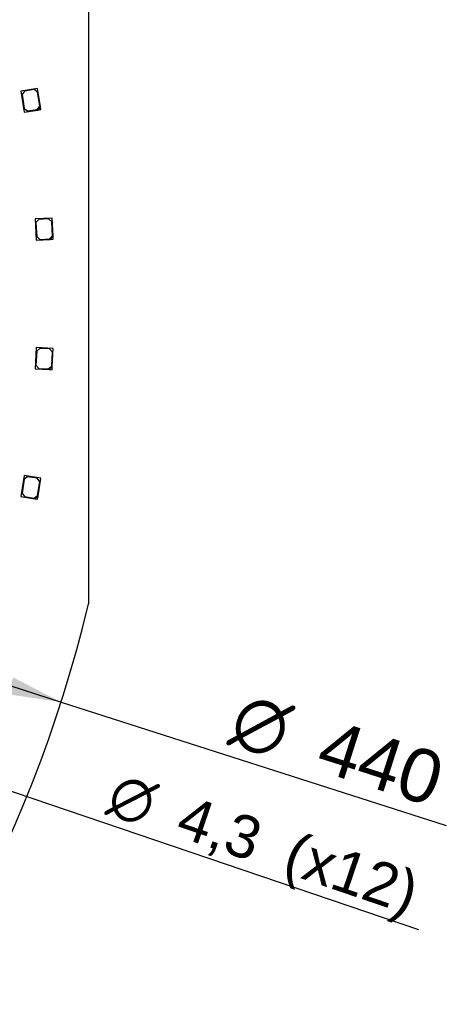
# Model space of a CAD drawing. Header units: millimetres. Extents: x 7 to 819, y 6 to 587.
# Tile 11 of 13: x 573 to 644, y 208 to 370. Entities that reach past the tile are written whole.
import ezdxf
from ezdxf.enums import TextEntityAlignment as Align

# ---------------------------------------------------------------- set-up
doc = ezdxf.new("R2010")
doc.units = ezdxf.units.MM
doc.layers.add('Default', color=7, linetype='Continuous')
doc.layers.add('RDLED_440MM_5000', color=7, linetype='Continuous')
doc.styles.add('SEACAD_Arial', font='arial.ttf')
doc.styles.add('SEACAD_Solid_Edge_ANSI1_Symbols', font='semeca1.ttf')
doc.dimstyles.new('ISO', dxfattribs={"dimtxt": 7, "dimasz": 7, "dimexe": 3.5, "dimexo": 0, "dimgap": 1.75, "dimtad": 1, "dimtxsty": 'SEACAD_Arial', "dimblk1": '_SE_FILLED', "dimblk2": '_SE_FILLED', "dimsah": 1, "dimcen": 3.5, "dimadec": 0, "dimazin": 0, "dimtfac": 0.5, "dimtdec": 3, "dimtmove": 0, "dimatfit": 3, "dimfxl": 1, "dimarcsym": 0})

# ---------------------------------------------------------------- blocks, each defined once
blk = doc.blocks.new('SE')
at = {"layer": 'RDLED_440MM_5000', "color": 7, "linetype": 'Continuous'}
for p, q in [((584.8, 375.64), (584.8, 273.58)), ((576.44, 358.41), (573.68, 357.98)), ((575.87, 358.22), (574.28, 357.97)), ((576.44, 357.8), (575.87, 358.22)), ((576.9, 355.45), (576.44, 358.41)), ((573.68, 357.98), (574.22, 354.52)), ((574.28, 357.97), (573.87, 357.4)), ((573.87, 357.4), (574.22, 355.13)), ((576.79, 355.53), (576.44, 357.8)), ((574.22, 355.13), (574.79, 354.71)), ((574.79, 354.71), (576.37, 354.96)), ((576.37, 354.96), (576.79, 355.53)), ((576.9, 355.45), (576.49, 354.87)), ((576.49, 354.87), (576.98, 354.95)), ((576.98, 354.95), (576.9, 355.45)), ((574.22, 354.52), (576.49, 354.87)), ((578.83, 337.09), (576.03, 336.94)), ((578.98, 334.09), (578.83, 337.09)), ((576.03, 336.94), (576.21, 333.45)), ((576.64, 336.87), (576.16, 336.35)), ((576.16, 336.35), (576.28, 334.05)), ((578.23, 336.95), (576.64, 336.87)), ((578.76, 336.48), (578.23, 336.95)), ((578.88, 334.18), (578.76, 336.48)), ((576.28, 334.05), (576.81, 333.58)), ((578.4, 333.66), (578.88, 334.18)), ((578.98, 334.09), (578.51, 333.56)), ((579.01, 333.59), (578.98, 334.09)), ((576.21, 333.45), (578.51, 333.56)), ((576.81, 333.58), (578.4, 333.66)), ((578.51, 333.56), (579.01, 333.59)), ((576.21, 315.77), (576.03, 312.28)), ((576.28, 315.17), (576.16, 312.87)), ((579.01, 315.63), (576.21, 315.77)), ((576.81, 315.64), (576.28, 315.17)), ((578.4, 315.56), (576.81, 315.64)), ((578.88, 315.03), (578.4, 315.56)), ((578.76, 312.74), (578.88, 315.03)), ((578.85, 312.63), (579.01, 315.63)), ((576.16, 312.87), (576.64, 312.35)), ((576.03, 312.28), (578.33, 312.16)), ((576.64, 312.35), (578.23, 312.26)), ((578.23, 312.26), (578.76, 312.74)), ((578.85, 312.63), (578.33, 312.16)), ((578.33, 312.16), (578.83, 312.13)), ((578.83, 312.13), (578.85, 312.63)), ((574.22, 294.7), (573.68, 291.24)), ((574.22, 294.09), (573.87, 291.82)), ((576.98, 294.27), (574.22, 294.7)), ((574.79, 294.51), (574.22, 294.09)), ((576.37, 294.26), (574.79, 294.51)), ((576.79, 293.69), (576.37, 294.26)), ((576.44, 291.42), (576.79, 293.69)), ((576.52, 291.3), (576.98, 294.27)), ((573.87, 291.82), (574.28, 291.25)), ((573.68, 291.24), (575.95, 290.89)), ((574.28, 291.25), (575.87, 291)), ((575.87, 291), (576.44, 291.42)), ((576.52, 291.3), (575.95, 290.89)), ((575.95, 290.89), (576.44, 290.81)), ((576.44, 290.81), (576.52, 291.3))]:
    blk.add_line(p, q, dxfattribs=at)
blk.add_arc((370.8, 324.61), 220, 283.412, 346.588, dxfattribs=at)
blk = doc.blocks.new('DMBLK3')
at = {"layer": 'Default', "linetype": 'Continuous'}
for points in [[(170.08, 390.5), (161.3, 391.79), (169.19, 387.73)], [(572.4, 261.49), (571.51, 258.71), (580.29, 257.43)]]:
    blk.add_hatch(color=7, dxfattribs=at).paths.add_polyline_path(points)
at = {"layer": 'Default', "color": 7, "linetype": 'Continuous'}
for p, q in [((161.3, 391.79), (580.29, 257.43)), ((580.29, 257.43), (643.66, 237.11))]:
    blk.add_line(p, q, dxfattribs=at)
for s, style, p in [('O', 'SEACAD_Solid_Edge_ANSI1_Symbols', (610.24, 259.31)), ('440', 'SEACAD_Arial', (624.52, 254.73))]:
    blk.add_text(s, height=8.75, rotation=342.2206, dxfattribs=dict(at, style=style)).set_placement(p, align=Align.TOP_LEFT)
blk = doc.blocks.new('_SE_FILLED')
at = {"color": 0}
blk.add_line((0, 0), (-1, 0), dxfattribs=at)
blk.add_solid([(0, 0), (-1, -0.1665), (-1, 0.1665), (0, 0)], dxfattribs=at)
blk = doc.blocks.new('DMBLK8')
at = {"layer": 'Default', "linetype": 'Continuous'}
for points in [[(543.13, 253.84), (542.37, 251.63), (549.38, 250.49)], [(560.45, 247.95), (553.45, 249.1), (559.7, 245.75)]]:
    blk.add_hatch(color=7, dxfattribs=at).paths.add_polyline_path(points)
at = {"layer": 'Default', "color": 7, "linetype": 'Continuous'}
for p, q in [((536.12, 254.99), (553.45, 249.1)), ((553.45, 249.1), (639.09, 219.99))]:
    blk.add_line(p, q, dxfattribs=at)
for s, style, p in [('O', 'SEACAD_Solid_Edge_ANSI1_Symbols', (589.73, 246.01)), ('4,3', 'SEACAD_Arial', (601.09, 242.15)), ('(x12)', 'SEACAD_Arial', (618.69, 236.17))]:
    blk.add_text(s, height=7, rotation=341.2259, dxfattribs=dict(at, style=style)).set_placement(p, align=Align.TOP_LEFT)

msp = doc.modelspace()

# ---------------------------------------------------------------- block references
at = {"layer": 'Default'}
msp.add_blockref('SE', (0, 0), dxfattribs=at)

# ---------------------------------------------------------------- dimensions: what is measured, and where the dimension line sits
at = {"layer": 'Default', "color": 7, "linetype": 'Continuous'}
for p1, p2, text, override, picture, middle in [((161.302, 391.787), (580.288, 257.432), '\\A1;<>', {"dimtxt": 8.75, "dimasz": 8.75, "dimexe": 4.375, "dimgap": 2.1875, "dimcen": 4.375, "dimtmove": 1, "dimtolj": 1}, 'DMBLK3', (603.985, 249.833)), ((549.378, 250.487), (553.449, 249.103), '\\A1;<> (x12)', {"dimtmove": 1, "dimtolj": 1}, 'DMBLK8', (584.594, 238.516))]:
    dim = msp.add_diameter_dim_2p(p1=p1, p2=p2, text=text, dimstyle='ISO', override=override, dxfattribs=at)
    dim.commit()
    dim.dimension.update_dxf_attribs({"geometry": picture, "text_midpoint": middle, "dimtype": 163})

doc.saveas('drawing.dxf')
